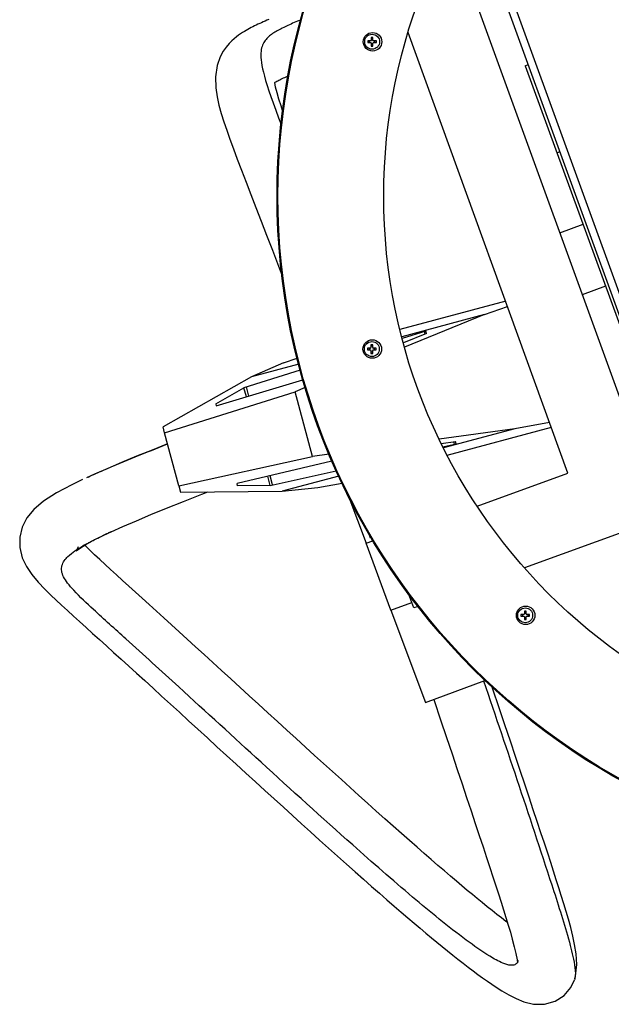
# Model space of a CAD drawing. Header units: millimetres. Extents: x 134 to 1131, y 498 to 1294.
# Tile 1 of 4: x 134 to 453, y 498 to 1029. Entities that reach past the tile are written whole.
import ezdxf

# ---------------------------------------------------------------- set-up
doc = ezdxf.new("R2010")
doc.units = ezdxf.units.MM
doc.header["$LTSCALE"] = 116.208197
doc.layers.get('0').update_dxf_attribs({"linetype": 'CONTINUOUS'})

msp = doc.modelspace()

# ---------------------------------------------------------------- linework, layer by layer
at = {"color": 7, "linetype": 'Continuous'}
for p, q in [((531.11, 666.02), (375.92, 1093.66)), ((543.27, 644.53), (378.66, 1098.14)), ((366.13, 1076.7), (480.85, 760.54)), ((323.56, 1019.27), (323.56, 1017.73)), ((324.48, 1019.27), (323.56, 1019.27)), ((324.48, 1017.73), (324.48, 1019.27)), ((429.61, 784.5), (343.42, 1022)), ((321.72, 1017.43), (321.72, 1016.51)), ((323.26, 1017.43), (321.72, 1017.43)), ((321.72, 1016.51), (323.26, 1016.51)), ((322.49, 1017.43), (322.49, 1016.51)), ((324.47, 1018.49), (323.55, 1018.49)), ((323.55, 1015.45), (324.47, 1015.45)), ((323.56, 1016.21), (323.56, 1014.67)), ((323.56, 1014.67), (324.48, 1014.67)), ((324.48, 1014.67), (324.48, 1016.21)), ((326.32, 1017.43), (324.78, 1017.43)), ((324.78, 1016.51), (326.32, 1016.51)), ((325.53, 1016.51), (325.53, 1017.43)), ((326.32, 1016.51), (326.32, 1017.43)), ((406.6, 1004.05), (408.23, 1004.64)), ((406.6, 1004.05), (511.94, 714.62)), ((272, 992.54), (271.56, 995.1)), ((425.28, 957.64), (423.7, 957.07)), ((425.16, 914.01), (437.71, 918.58)), ((449.87, 885.15), (437.3, 880.57)), ((396.02, 877.06), (338.97, 861.8)), ((384.53, 869.89), (397.03, 874.27)), ((384.53, 869.89), (340, 857.98)), ((384.53, 869.89), (341.51, 852.35)), ((353.01, 861.02), (340.25, 857.05)), ((352.54, 859.44), (352.18, 860.76)), ((353.34, 859.78), (353.01, 861.02)), ((353.34, 859.78), (340.89, 854.66)), ((321.56, 851.78), (321.56, 850.86)), ((323.1, 851.78), (321.56, 851.78)), ((321.56, 850.86), (323.1, 850.86)), ((322.34, 851.78), (322.34, 850.86)), ((323.4, 853.62), (323.4, 852.08)), ((324.32, 853.62), (323.4, 853.62)), ((324.32, 852.84), (323.4, 852.84)), ((323.4, 850.56), (323.4, 849.02)), ((323.4, 849.8), (324.32, 849.8)), ((324.32, 852.08), (324.32, 853.62)), ((324.32, 849.02), (324.32, 850.56)), ((326.16, 851.78), (324.62, 851.78)), ((324.62, 850.86), (326.16, 850.86)), ((325.38, 850.86), (325.38, 851.78)), ((326.16, 850.86), (326.16, 851.78)), ((276.32, 843.91), (259.03, 836.31)), ((276.32, 843.91), (283.61, 846.47)), ((323.4, 849.02), (324.32, 849.02)), ((285.28, 839.94), (254.93, 830.49)), ((284.47, 843.11), (259.03, 836.31)), ((259.03, 836.31), (211.28, 809.38)), ((240, 820.64), (286.72, 834.66)), ((212.15, 806.13), (282.51, 828.28)), ((239.66, 821.89), (254.93, 830.49)), ((256.26, 825.52), (254.93, 830.49)), ((257.57, 825.92), (256.24, 830.9)), ((287.99, 830.52), (282.51, 828.28)), ((291.82, 793.47), (282.51, 828.28)), ((239.66, 821.89), (240, 820.64)), ((212.15, 806.13), (211.28, 809.38)), ((400.98, 808.32), (360.18, 802.77)), ((400.98, 808.32), (362.49, 798.02)), ((364.41, 794.17), (420.64, 809.22)), ((419.72, 811.76), (400.98, 808.32)), ((219.8, 777.53), (212.15, 806.13)), ((361.28, 800.5), (368.94, 801.52)), ((369.27, 800.27), (368.94, 801.52)), ((362.17, 798.68), (369.27, 800.27)), ((368.42, 800.08), (368.07, 801.41)), ((219.8, 777.53), (291.82, 793.47)), ((302.35, 790.9), (251.19, 778.84)), ((300.8, 794.7), (291.82, 793.47)), ((269.05, 777.74), (304.68, 785.75)), ((269.05, 777.74), (267.71, 782.74)), ((270.38, 778.05), (269.04, 783.05)), ((306, 782.9), (275.49, 774.74)), ((380.61, 766.72), (429.61, 784.5)), ((219.8, 777.53), (220.68, 774.27)), ((251.52, 777.59), (251.19, 778.84)), ((269.05, 777.74), (251.52, 777.59)), ((275.49, 774.74), (294.79, 776.66)), ((294.79, 776.66), (307.78, 779.02)), ((220.68, 774.27), (275.49, 774.74)), ((311.5, 771.44), (320.71, 746.66)), ((480.85, 760.54), (406.1, 733.42)), ((178.97, 750.82), (183.61, 752.99)), ((183.24, 752.82), (183.61, 752.99)), ((323.17, 749.39), (322.33, 751.61)), ((323.53, 749.53), (323.17, 749.39)), ((166.72, 744.2), (169.61, 745.98)), ((320.71, 746.66), (324.4, 748.04)), ((334.15, 710.55), (320.71, 746.66)), ((346.43, 711.76), (343.81, 718.99)), ((334.15, 710.55), (345.36, 714.72)), ((348.77, 712.61), (346.43, 711.76)), ((334.15, 710.55), (352.72, 660.75)), ((404.24, 708.25), (404.24, 707.33)), ((405.78, 708.25), (404.24, 708.25)), ((404.24, 707.33), (405.78, 707.33)), ((405.02, 708.25), (405.02, 707.33)), ((406.08, 710.09), (406.08, 708.55)), ((407, 710.09), (406.08, 710.09)), ((407, 709.31), (406.08, 709.31)), ((406.08, 707.03), (406.08, 705.49)), ((406.08, 706.27), (407, 706.27)), ((407, 708.55), (407, 710.09)), ((407, 705.49), (407, 707.03)), ((408.84, 708.25), (407.3, 708.25)), ((407.3, 707.33), (408.84, 707.33)), ((408.06, 707.33), (408.06, 708.25)), ((408.84, 707.33), (408.84, 708.25)), ((406.08, 705.49), (407, 705.49)), ((352.72, 660.75), (384.85, 672.71)), ((433.27, 511.81), (433.15, 511.38))]:
    msp.add_line(p, q, dxfattribs=at)
for points in [[(268.31, 1028.98), (267.28, 1028.54), (266.27, 1028.1), (265.3, 1027.67), (264.34, 1027.24), (263.4, 1026.81), (262.47, 1026.38), (261.56, 1025.95), (260.66, 1025.51), (259.76, 1025.06), (258.87, 1024.61), (257.98, 1024.14), (257.05, 1023.63), (256.11, 1023.1), (255.15, 1022.53), (254.14, 1021.9), (253.1, 1021.22), (252.03, 1020.47), (250.86, 1019.58), (249.65, 1018.6), (248.38, 1017.45), (246.91, 1015.96), (245.35, 1014.11), (243.76, 1011.84), (242.11, 1008.79), (240.45, 1004.13), (239.53, 998.06), (239.7, 992.14), (240.42, 987.31), (241.42, 982.84), (242.67, 978.3), (244.1, 973.73), (245.6, 969.26), (247.3, 964.47), (249.23, 959.21), (251.31, 953.66), (253.58, 947.7), (256.02, 941.36), (258.59, 934.72), (261.33, 927.68), (264.18, 920.32), (267.13, 912.71), (270.26, 904.61), (273.57, 896.01), (275.38, 891.29)], [(285.54, 1028.8), (284.81, 1028.49), (283.86, 1028.09), (282.94, 1027.7), (282.04, 1027.31), (281.16, 1026.93), (280.3, 1026.55), (279.46, 1026.17), (278.64, 1025.8), (277.85, 1025.43), (277.08, 1025.07), (276.33, 1024.71), (275.6, 1024.35), (274.89, 1023.99), (274.2, 1023.62), (273.52, 1023.26), (272.86, 1022.88), (272.21, 1022.51), (271.59, 1022.13), (270.98, 1021.74), (270.39, 1021.35), (269.82, 1020.94), (269.27, 1020.52), (268.74, 1020.1), (268.23, 1019.65), (267.73, 1019.19), (267.26, 1018.71), (266.81, 1018.2), (266.39, 1017.67), (265.99, 1017.11), (265.61, 1016.51), (265.27, 1015.86), (264.96, 1015.18), (264.68, 1014.44), (264.45, 1013.64), (264.26, 1012.78), (264.11, 1011.85), (264.02, 1010.83), (263.99, 1009.73), (264.03, 1008.52), (264.13, 1007.21), (264.31, 1005.76), (264.57, 1004.18), (264.92, 1002.44), (265.37, 1000.51), (265.93, 998.39), (266.6, 996.04), (267.41, 993.43), (268.34, 990.57), (269.41, 987.43), (270.63, 983.98), (272.01, 980.18), (273.56, 976), (274.92, 972.4)], [(275.47, 997.13), (276.16, 997.45), (276.88, 997.79), (277.65, 998.14), (278.46, 998.5), (278.64, 998.58)], [(271.57, 995.06), (271.72, 995.15), (272.14, 995.4), (272.6, 995.66), (273.1, 995.94), (273.64, 996.22), (274.21, 996.51), (274.82, 996.81), (275.47, 997.13)], [(275.78, 979.94), (274.92, 982.45), (273.74, 986.11), (272.76, 989.46), (272, 992.54)], [(213.73, 800.22), (205.43, 796.91), (197.05, 793.52), (188.96, 790.18), (181.45, 787.01), (174.42, 783.95), (169.98, 781.94)], [(167.91, 780.99), (162.08, 778.19), (153.91, 773.86), (146.77, 769.29), (141.58, 764.87), (137.9, 760.39), (135.31, 755.34), (134, 749.95), (134.04, 744.29), (135.4, 738.82), (137.64, 734.11), (140.51, 729.84), (143.95, 725.72), (147.59, 721.89), (150.82, 718.71), (153.67, 716), (156.61, 713.26), (159.79, 710.34), (163, 707.42), (166.33, 704.4), (169.78, 701.27), (173.31, 698.08), (176.97, 694.77), (180.75, 691.35), (184.62, 687.84), (188.63, 684.2), (192.77, 680.45), (197.01, 676.58), (201.39, 672.59), (205.9, 668.48), (210.51, 664.27), (215.26, 659.94), (220.11, 655.51), (225.06, 650.99), (230.1, 646.38), (235.21, 641.71), (240.36, 636.99), (245.55, 632.25), (250.75, 627.5), (255.93, 622.77), (261.09, 618.07), (266.19, 613.43), (271.2, 608.87), (276.19, 604.33), (281.11, 599.87), (285.96, 595.48), (290.82, 591.09), (295.72, 586.68), (300.56, 582.33), (305.39, 578), (310.17, 573.74), (314.84, 569.59), (319.38, 565.56), (323.76, 561.7), (327.97, 558.01), (332.03, 554.46), (335.92, 551.08), (339.64, 547.87), (343.21, 544.81), (346.63, 541.89), (349.89, 539.13), (353.03, 536.49), (356.01, 534), (358.88, 531.63), (361.76, 529.27), (364.64, 526.92), (367.48, 524.64), (370.3, 522.4), (373.07, 520.23), (375.78, 518.14), (378.46, 516.11), (381.05, 514.18), (383.58, 512.34), (386.16, 510.51), (388.51, 508.89), (390.88, 507.32), (393.97, 505.37), (397.69, 503.2), (401.59, 501.21), (405.8, 499.5), (410.98, 498.22), (417.01, 498.12), (422.77, 499.72)], [(183.24, 752.82), (189.68, 755.7), (196.91, 758.82), (204.72, 762.08), (213.08, 765.49), (222.26, 769.18), (232.2, 773.11), (235.5, 774.4)], [(169.61, 745.98), (173.82, 748.27), (178.97, 750.82)], [(165.48, 744.74), (164.57, 742.7), (164.37, 742.4), (165.07, 743.01), (166.72, 744.2)], [(247.75, 673.6), (242.87, 678.06), (238.09, 682.43), (233.42, 686.7), (228.84, 690.87), (224.38, 694.94), (220.05, 698.89), (215.82, 702.74), (211.71, 706.47), (207.73, 710.08), (203.85, 713.6), (200.09, 717), (196.46, 720.29), (192.92, 723.49), (189.51, 726.57), (186.22, 729.55), (183.04, 732.44), (180.02, 735.2), (177.15, 737.85), (174.37, 740.47), (171.61, 743.13), (169.11, 745.66)], [(396.98, 542.23), (396.18, 542.82), (393.78, 544.66), (391.29, 546.6), (388.71, 548.64), (386.08, 550.74), (383.4, 552.91), (380.73, 555.09), (378.08, 557.27), (375.33, 559.55), (372.43, 561.98), (369.43, 564.51), (366.28, 567.19), (362.97, 570.01), (359.52, 572.98), (355.91, 576.11), (352.13, 579.39), (348.21, 582.82), (344.11, 586.42), (339.85, 590.18), (335.44, 594.09), (330.91, 598.12), (326.28, 602.25), (321.59, 606.46), (316.85, 610.71), (312.13, 614.97), (307.43, 619.21), (302.66, 623.53), (297.85, 627.89), (293.02, 632.27), (288.11, 636.75), (283.1, 641.31), (278.06, 645.9), (272.98, 650.54), (267.87, 655.2), (262.79, 659.85), (257.72, 664.48), (247.75, 673.6)], [(433.27, 511.81), (433.73, 513.52), (434.4, 519.56), (434.03, 525.37), (433.19, 530.42), (432.22, 534.87), (431.06, 539.45), (429.81, 544.01), (428.61, 548.13), (427.36, 552.33), (426.02, 556.68), (424.7, 560.87), (423.31, 565.23), (421.83, 569.83), (420.31, 574.53), (418.67, 579.53), (416.9, 584.91), (415.03, 590.58), (413.02, 596.63), (410.9, 603.01), (408.67, 609.69), (406.31, 616.76), (403.84, 624.13), (401.29, 631.75), (398.54, 639.94), (395.6, 648.71), (392.48, 657.98), (389.08, 668.04), (388.76, 669.01)], [(357.2, 662.42), (357.4, 661.85), (360.9, 651.48), (364.12, 641.93), (367.08, 633.12), (369.89, 624.75), (372.52, 616.89), (374.98, 609.56), (377.35, 602.46), (379.63, 595.63), (381.77, 589.19), (383.81, 583.05), (385.72, 577.28), (387.5, 571.87), (389.18, 566.75), (390.72, 562.03), (392.15, 557.6), (393.56, 553.21), (394.89, 548.99), (396.15, 544.95), (397.39, 540.86), (398.54, 536.96), (399.59, 533.23), (400.68, 529.12)], [(400.68, 529.12), (401.54, 525.49), (402.18, 522.14), (402.39, 520.42), (402.46, 520.44), (402.8, 521.61), (402.94, 521.98)], [(422.77, 499.72), (427.54, 502.82), (431.18, 507.17), (433.15, 511.38)]]:
    msp.add_lwpolyline(points, dxfattribs=at)
for centre, radius in [((633.26, 933.86), 360.49), ((633.26, 933.86), 360), ((633.26, 933.86), 303), ((324.25, 1016.97), 5), ((324.02, 1016.97), 4.02), ((324.09, 851.33), 5), ((323.86, 851.32), 4.02), ((406.77, 707.8), 5), ((406.54, 707.79), 4.02)]:
    msp.add_circle(centre, radius, dxfattribs=at)
for centre, radius, start, end in [((323.26, 1017.73), 0.3, 270, 360), ((323.26, 1016.21), 0.3, 360, 90), ((324.78, 1017.73), 0.3, 180, 270), ((324.78, 1016.21), 0.3, 90, 180), ((323.1, 852.08), 0.3, 270, 360), ((323.1, 850.56), 0.3, 360, 90), ((324.62, 852.08), 0.3, 180, 270), ((324.62, 850.56), 0.3, 90, 180), ((323.74, 446.34), 369.15, 114.4714, 114.6158), ((300.91, 495.08), 283.33, 114.9387, 115.5465), ((322.72, 448.27), 334.97, 114.6081, 114.9456), ((212.46, 668.83), 88.31, 119.9996, 120.2926), ((218.22, 658.8), 99.88, 118.9265, 119.9835), ((405.78, 708.55), 0.3, 270, 360), ((405.78, 707.03), 0.3, 360, 90), ((407.3, 708.55), 0.3, 180, 270), ((407.3, 707.03), 0.3, 90, 180)]:
    msp.add_arc(centre, radius, start, end, dxfattribs=at)
for points, knots in [([(170.83, 782.33), (173.58, 783.58), (187.74, 789.82), (202.1, 795.6), (213.69, 800.19)], [0, 0, 0, 0, 0.195059, 1, 1, 1, 1]), ([(169.91, 746.22), (170.55, 746.57), (173.46, 748.14), (176.42, 749.61), (178.73, 750.71)], [0, 0, 0, 0, 0.222609, 1, 1, 1, 1]), ([(156.79, 734.56), (157.3, 736.45), (160.73, 740.74), (165.13, 743.46), (167.92, 745.08)], [0, 0, 0, 0, 0.378234, 1, 1, 1, 1]), ([(398.87, 519.15), (397.37, 519.24), (393.34, 520.62), (385.25, 525.16), (368.78, 536.83), (344.27, 557.01), (307.51, 589.13), (265.7, 627.14), (225.11, 664.34), (194.93, 691.75), (175.9, 708.92), (165.26, 718.84), (159.99, 724.86), (157.67, 728.31), (156.46, 731.52), (156.54, 733.63), (156.79, 734.56)], [0, 0, 0, 0, 0.013816, 0.038252, 0.085315, 0.198761, 0.329806, 0.533542, 0.717746, 0.835487, 0.907893, 0.953199, 0.968952, 0.981293, 0.991172, 1, 1, 1, 1]), ([(384.13, 672.44), (396.92, 634.64), (412.93, 587.34), (429.51, 535.68), (433.29, 519.99), (433.76, 513.75), (433.27, 511.81)], [0, 0, 0, 0, 0.711058, 0.891368, 0.964349, 1, 1, 1, 1]), ([(402.37, 520.65), (402.03, 520.13), (400.96, 519.2), (399.57, 519.1), (398.87, 519.15)], [0, 0, 0, 0, 0.465361, 1, 1, 1, 1])]:
    msp.add_open_spline(points, degree=3, knots=knots, dxfattribs=at)

doc.saveas('drawing.dxf')
